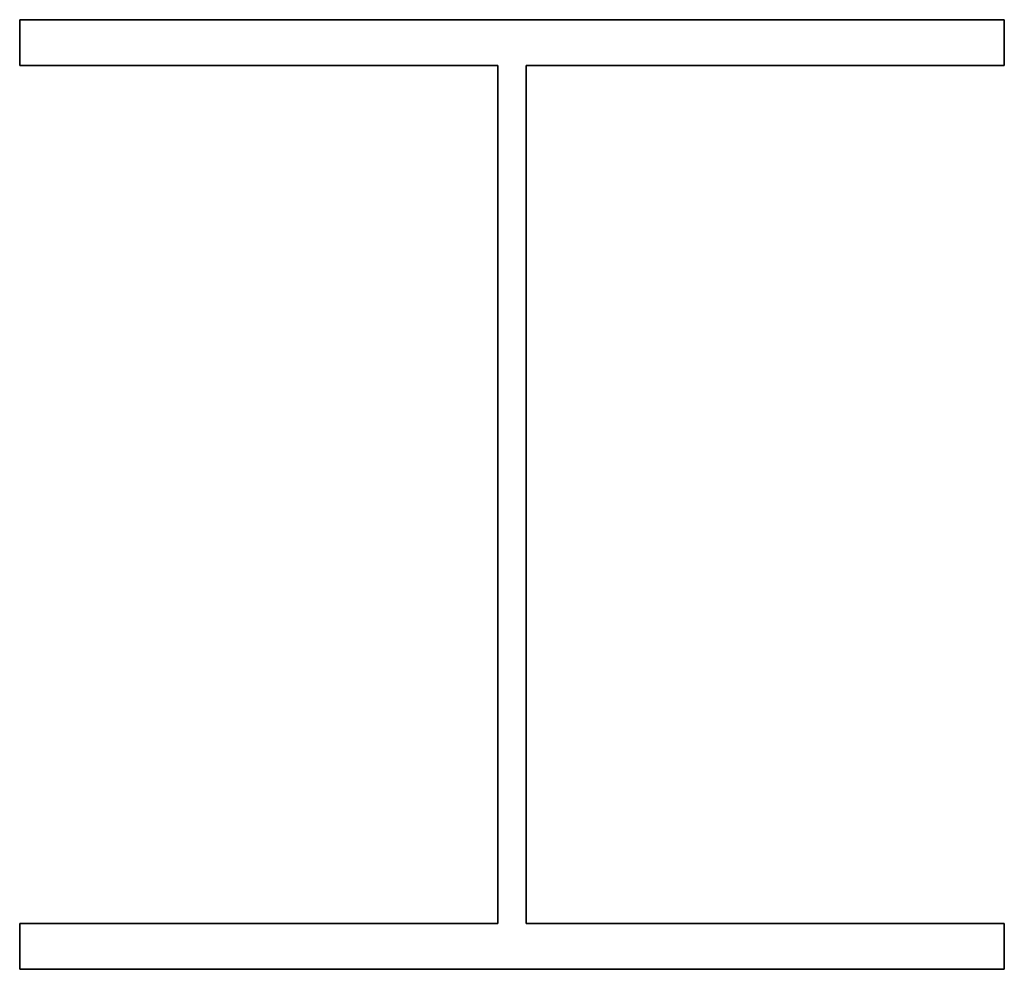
# Model space of a CAD drawing. Extents: x 6860 to 7140, y 11665 to 11935.
import ezdxf

# ---------------------------------------------------------------- set-up
doc = ezdxf.new("R2010")
doc.units = 0
doc.header["$MEASUREMENT"] = 0

msp = doc.modelspace()

# ---------------------------------------------------------------- linework, layer by layer
for p, q in [((6860, 11935, 7200), (7140, 11935, 7200)), ((6860, 11922, 7200), (6860, 11935, 7200)), ((6860, 11935, 7200), (6860, 11935)), ((7140, 11935), (6860, 11935)), ((6860, 11935), (6860, 11922)), ((7140, 11935, 7200), (7140, 11922, 7200)), ((7140, 11935, 7200), (7140, 11935)), ((7140, 11922), (7140, 11935)), ((6996, 11922, 7200), (6860, 11922, 7200)), ((6860, 11922, 7200), (6860, 11922)), ((6860, 11922), (6996, 11922)), ((6996, 11678, 7200), (6996, 11922, 7200)), ((6996, 11922, 7200), (6996, 11922)), ((6996, 11922), (6996, 11678)), ((7004, 11922, 7200), (7004, 11678, 7200)), ((7140, 11922, 7200), (7004, 11922, 7200)), ((7004, 11922, 7200), (7004, 11922)), ((7004, 11678), (7004, 11922)), ((7004, 11922), (7140, 11922)), ((7140, 11922, 7200), (7140, 11922)), ((6860, 11678, 7200), (6996, 11678, 7200)), ((6860, 11665, 7200), (6860, 11678, 7200)), ((6860, 11678, 7200), (6860, 11678)), ((6996, 11678), (6860, 11678)), ((6860, 11678), (6860, 11665)), ((6996, 11678, 7200), (6996, 11678)), ((7004, 11678, 7200), (7140, 11678, 7200)), ((7004, 11678, 7200), (7004, 11678)), ((7140, 11678), (7004, 11678)), ((7140, 11678, 7200), (7140, 11665, 7200)), ((7140, 11678, 7200), (7140, 11678)), ((7140, 11665), (7140, 11678)), ((7140, 11665, 7200), (6860, 11665, 7200)), ((6860, 11665, 7200), (6860, 11665)), ((6860, 11665), (7140, 11665)), ((7140, 11665, 7200), (7140, 11665))]:
    msp.add_line(p, q)

doc.saveas('drawing.dxf')
